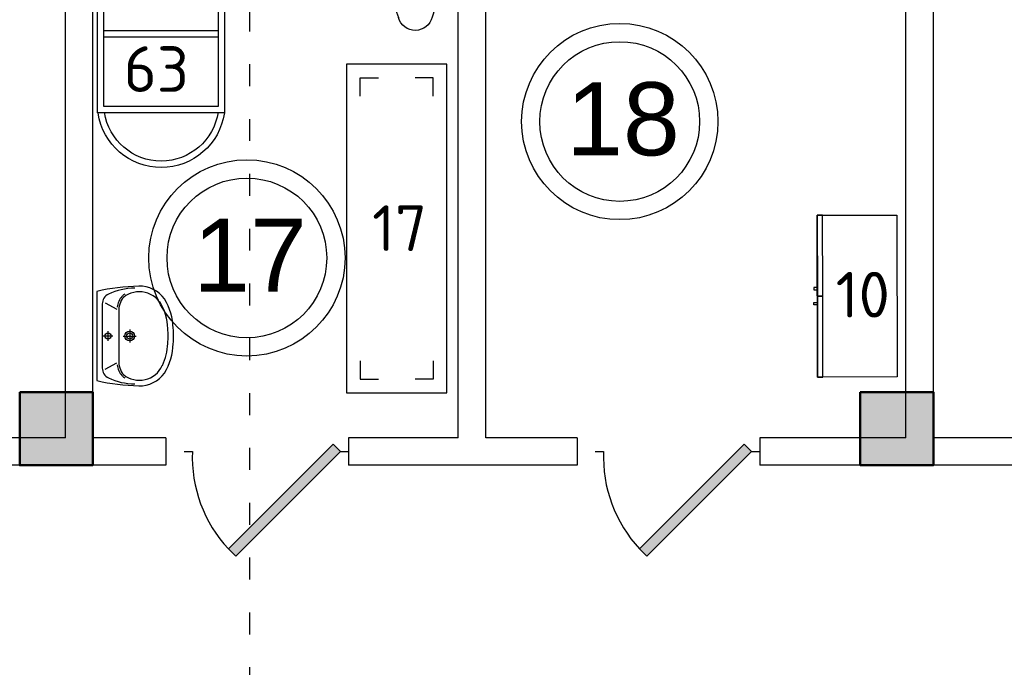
# Model space of a CAD drawing. Header units: millimetres. Extents: x 151654 to 877351, y 70322 to 154322.
# Tile 76 of 173: x 275172 to 280560, y 99232 to 102777. Entities that reach past the tile are written whole.
import ezdxf

# ---------------------------------------------------------------- set-up
doc = ezdxf.new("R2010")
doc.units = ezdxf.units.MM
doc.linetypes.add('ACAD_ISO03W100', pattern=[30, 12, -18])
doc.layers.add('kolonn', color=7, linetype='Continuous')
doc.layers.add('su', color=7, linetype='Continuous')
for name, color, linetype, lineweight in [('Стены', 5, 'Continuous', 30), ('технологич.о', 152, 'Continuous', 30), ('ТХ', 152, 'Continuous', 30)]:
    doc.layers.add(name, color=color, linetype=linetype, lineweight=lineweight)
doc.styles.add('GOST', font='isocpeur.ttf')
doc.styles.get("Standard").update_dxf_attribs({"font": 'arial.ttf'})

# ---------------------------------------------------------------- blocks, each defined once
blk = doc.blocks.new('ghsdd')
at = {"ltscale": 50, "true_color": 0x757575}
h = blk.add_hatch(color=8, dxfattribs=at)
h.paths.add_polyline_path([(0, 200), (-200, 200), (-200, 0), (0, 0)])
h.paths.add_polyline_path([(200, 0), (200, 200), (0, 200), (0, 0)])
h.paths.add_polyline_path([(0, 0), (-200, 0), (-200, -200), (0, -200)])
h.paths.add_polyline_path([(0, 0), (0, -200), (200, -200), (200, 0)])
at = {"lineweight": 50, "ltscale": 50}
blk.add_lwpolyline([(200, 200), (200, -200), (-200, -200), (-200, 200), (200, 200)], dxfattribs=at)
blk = doc.blocks.new('jfgjhsdf')
blk.add_hatch(color=1).paths.add_polyline_path([(-592.6, 730.9), (-636.7, 686.7), (0, 50), (44.2, 94.2)])
at = {"color": 1}
for p, q in [((0, 1000), (0, 950)), ((0, 50), (0, 0))]:
    blk.add_line(p, q, dxfattribs=at)
blk.add_lwpolyline([(0, 50), (-636.7, 686.7), (-592.6, 730.9), (44.2, 94.2), (0, 50)], dxfattribs=at)
blk.add_arc((-33.5, 129.6), 821.1, 87.66201, 132.91472, dxfattribs=at)
blk = doc.blocks.new('470')
at = {"layer": 'технологич.о', "ltscale": 2}
for points in [[(8195681.1, 138800.7), (8196567.1, 138800.7), (8196567.1, 139236.7), (8195681.1, 139236.7)], [(8196124.1, 138800.7), (8195681.1, 138800.7), (8195681.1, 138829.4), (8196124.1, 138829.4)], [(8196089.4, 138800.7), (8196077.4, 138800.7), (8196077.4, 138781.5), (8196089.4, 138781.5)], [(8196567.1, 138800.7), (8196124.1, 138800.7), (8196124.1, 138829.4), (8196567.1, 138829.4)], [(8196158.7, 138800.7), (8196170.7, 138800.7), (8196170.7, 138781.5), (8196158.7, 138781.5)]]:
    blk.add_lwpolyline(points, close=True, dxfattribs=at)
blk = doc.blocks.new('A$C39229c42')
at = {"layer": 'технологич.о'}
blk.add_lwpolyline([(0, 0), (1800, 0), (1800, 550), (0, 550)], close=True, dxfattribs=at)
for points in [[(175, 475), (75, 475), (75, 375)], [(1625, 475), (1725, 475), (1725, 375)], [(175, 75), (75, 75), (75, 175)], [(1625, 75), (1725, 75), (1725, 175)]]:
    blk.add_lwpolyline(points, dxfattribs=at)
blk = doc.blocks.new('UM_8')
for p, q in [((243.8, 0), (-243.8, 0)), ((-181.9, -45.1), (-146.4, -110)), ((175.3, -30), (-175.3, -30)), ((0, -88.2), (0, -34.2)), ((181.9, -45.1), (146.4, -110)), ((27, -61.2), (-27, -61.2)), ((141.9, -120), (-131.7, -120)), ((0, -145), (0, -215)), ((35, -180), (-35, -180))]:
    blk.add_line(p, q)
for centre, radius in [((0, -61.2), 17), ((0, -180), 27), ((0, -180), 17)]:
    blk.add_circle(centre, radius)
for centre, radius, start, end in [((-243.8, -0.5), 0.5, 90, 167.3206), ((243.8, -0.5), 0.5, 12.6794, 90), ((894.4, -256.6), 1167.2, 167.3206, 178.6525), ((-175.3, -90), 60, 90, 154.5977), ((175.3, -90), 60, 25.4023, 90), ((-894.4, -256.6), 1167.2, 1.3475, 12.6794), ((68.3, -205.7), 329.7, 154.5977, 180.3349), ((-68.3, -205.7), 329.7, 359.6651, 25.4023), ((-104, -232.9), 138.3, 141.0504, 245.2718), ((-104, -232.9), 148.3, 141.0504, 147.7493), ((-139.3, -232.3), 122.5, 98.7111, 129.9424), ((-139.3, -232.3), 112.5, 86.1548, 129.9424), ((139.3, -232.3), 112.5, 50.0576, 93.8452), ((139.3, -232.3), 122.5, 50.0576, 81.2889), ((104, -232.9), 138.3, 294.7282, 38.9496), ((104, -232.9), 148.3, 32.2507, 38.9496), ((-103.7, -234.1), 168.9, 178.312, 234.1043), ((-273, -229.1), 0.5, 358.312, 358.6525), ((103.7, -234.1), 168.9, 305.8957, 1.688), ((273, -229.1), 0.5, 181.3475, 181.688), ((-27.2, -71.3), 347.3, 239.6448, 267.5368), ((-27.2, -71.3), 317.3, 244.8898, 267.5368), ((27.2, -71.3), 317.3, 272.4632, 300.3552), ((27.2, -71.3), 347.3, 272.4632, 300.3552), ((0, 80.1), 500.1, 265.1692, 274.8308), ((0, 80.1), 470.1, 265.1692, 274.8308)]:
    blk.add_arc(centre, radius, start, end)
blk = doc.blocks.new('A$C09C22125')
for p, q in [((0.1609, 0.45), (0.4307, 0.45)), ((0.1609, 0.45), (0.1609, 0)), ((0.4307, 0.4839), (0.7605, 0.4839)), ((0.4307, 0.4839), (0.4307, 0.3339)), ((0.9177, 0.4585), (0.9384, 0.4517)), ((0.9435, 0.45), (1.029, 0.45)), ((0.1609, 0.375), (0, 0.375)), ((0, 0.375), (0, 0.075)), ((0.01, 0.365), (0.01, 0.3074)), ((0.1609, 0.365), (0.01, 0.365)), ((0.1609, 0.3074), (0.01, 0.3074)), ((0.4307, 0.3339), (0.7605, 0.3339)), ((0.9177, 0.3593), (0.9384, 0.3661)), ((1.5007, 0.3739), (1.5626, 0.3534)), ((0.01, 0.2974), (0.01, 0.223)), ((0.1609, 0.2974), (0.01, 0.2974)), ((0.1609, 0.223), (0.01, 0.223)), ((0.1609, 0.213), (0.01, 0.213)), ((0.01, 0.213), (0.01, 0.1526)), ((0.1609, 0.1526), (0.01, 0.1526)), ((0.1609, 0.075), (0, 0.075)), ((0.1609, 0.1426), (0.01, 0.1426)), ((0.01, 0.1426), (0.01, 0.085)), ((0.1609, 0.085), (0.01, 0.085)), ((1.5007, 0.0761), (1.5626, 0.0966)), ((0.1609, 0), (1.029, 0))]:
    blk.add_line(p, q)
for centre, radius, start, end in [((0.7605, -0.0161), 0.5, 71.67093, 90), ((0.9268, 0.4089), 0.0443, 285.12768, 74.87232), ((1.029, -1.05), 1.5, 71.67093, 90), ((0.7605, 0.8339), 0.5, 270, 288.32907), ((1.5279, 0.225), 0.133, 285.12768, 74.87232), ((1.029, 1.5), 1.5, 270, 288.32907)]:
    blk.add_arc(centre, radius, start, end)
blk = doc.blocks.new('ипрпр')
at = {"ltscale": 100}
for p, q in [((2076362.1, -888004.2, 15.7), (2076362.1, -887377.6, 15.7)), ((2076397.1, -888004.2, 15.7), (2076397.1, -887377.6, 15.7)), ((2076665, -888004.2, 15.7), (2076665, -887377.6, 15.7)), ((2076700, -888004.2, 15.7), (2076700, -887377.6, 15.7)), ((2076947.6, -888004.2, 15.7), (2076947.6, -887377.6, 15.7)), ((2076982.6, -888004.2, 15.7), (2076982.6, -887377.6, 15.7))]:
    blk.add_line(p, q, dxfattribs=at)
at = {"ltscale": 100, "elevation": 15.7}
for points in [[(2077436.7, -888041.1), (2077436.7, -887346.8), (2075945.5, -887346.8), (2075945.5, -888041.1)], [(2077401.7, -888006.1), (2077401.7, -887381.8), (2075980.5, -887381.8), (2075980.5, -888006.1)]]:
    blk.add_lwpolyline(points, close=True, dxfattribs=at)
at = {"ltscale": 100}
for radius in [349.3, 314.3]:
    blk.add_arc((2075996.2, -887692.7, 15.7), radius, 98.3565, 261.5054, dxfattribs=at)

msp = doc.modelspace()

# ---------------------------------------------------------------- linework, layer by layer
at = {"color": 1, "linetype": 'ACAD_ISO03W100', "ltscale": 10}
msp.add_line((276430.1, 106732.8), (276430.1, 91207), dxfattribs=at)
at = {"lineweight": 30}
for p, q in [((275422.2, 100488.4), (275422.2, 105138.4)), ((275572.2, 100488.4), (275572.2, 105138.4)), ((277572.2, 100488.4), (277572.2, 105138.4)), ((277722.2, 100488.4), (277722.2, 105138.4)), ((280022.2, 100488.4), (280022.2, 105138.4)), ((280172.2, 100488.4), (280172.2, 105138.4)), ((275422.2, 100488.4), (272872.2, 100488.4)), ((275972.2, 100488.4), (275572.2, 100488.4)), ((275972.2, 100488.4), (275972.2, 100338.4)), ((276972.2, 100488.4), (276972.2, 100338.4)), ((277572.2, 100488.4), (276972.2, 100488.4)), ((278222.2, 100488.4), (277722.2, 100488.4)), ((278222.2, 100488.4), (278222.2, 100338.4)), ((279222.2, 100488.4), (279222.2, 100338.4)), ((280022.2, 100488.4), (279222.2, 100488.4)), ((281522.2, 100488.4), (280172.2, 100488.4)), ((275972.2, 100338.4), (272872.2, 100338.4)), ((278222.2, 100338.4), (276972.2, 100338.4)), ((281522.2, 100338.4), (279222.2, 100338.4))]:
    msp.add_line(p, q, dxfattribs=at)
at = {"color": 1}
for centre, radius in [((278455.9, 102219.2), 537), ((278455.9, 102219.2), 437), ((276415.4, 101472.9), 537), ((276415.4, 101472.9), 437)]:
    msp.add_circle(centre, radius, dxfattribs=at)

# ---------------------------------------------------------------- block references
at = {"xscale": 0.8999999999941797, "yscale": 0.8999999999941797, "zscale": 0.8999999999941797, "rotation": 90}
for p in [(276972.2, 100413.4), (279222.2, 100413.4)]:
    msp.add_blockref('jfgjhsdf', p, dxfattribs=at)
at = {"layer": 'kolonn', "xscale": -1}
for p in [(275372.2, 100538.4), (279972.2, 100538.4)]:
    msp.add_blockref('ghsdd', p, dxfattribs=at)
at = {"layer": 'su', "rotation": 90}
msp.add_blockref('UM_8', (275594.2, 101045.5), dxfattribs=at)
at = {"layer": 'Стены', "lineweight": 60, "rotation": 270}
msp.add_blockref('A$C39229c42', (276960.4, 102533.8), dxfattribs=at)
at = {"layer": 'технологич.о', "color": 234, "xscale": -1, "rotation": 270.0824366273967}
msp.add_blockref('470', (152529.5, -8095051.6), dxfattribs=at)
at = {"layer": 'ТХ', "xscale": -720.0000000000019, "yscale": 720.0000000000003, "zscale": 720.0000000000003, "rotation": 90.80214090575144}
msp.add_blockref('A$C09C22125', (277483.2, 103916.3), dxfattribs=at)
at = {"layer": 'ТХ', "xscale": -1, "rotation": 270}
msp.add_blockref('ипрпр', (1163639.3, -1973679.2, -15.7), dxfattribs=at)

# ---------------------------------------------------------------- texts
at = {"ltscale": 100, "transparency": 33554687, "style": 'GOST'}
msp.add_text('63', height=250, dxfattribs=at).set_placement((275741.4, 102381.1, -282.9))
at = {"color": 1}
for s, p in [('18', (278162.7, 102034.1)), ('17', (276122.2, 101287.8))]:
    msp.add_text(s, height=400, dxfattribs=at).set_placement(p)
at = {"style": 'GOST'}
for s, p in [('17', (277100.9, 101510.6, -11.2)), ('10', (279637.5, 101146.7))]:
    msp.add_text(s, height=250, dxfattribs=at).set_placement(p)

doc.saveas('drawing.dxf')
